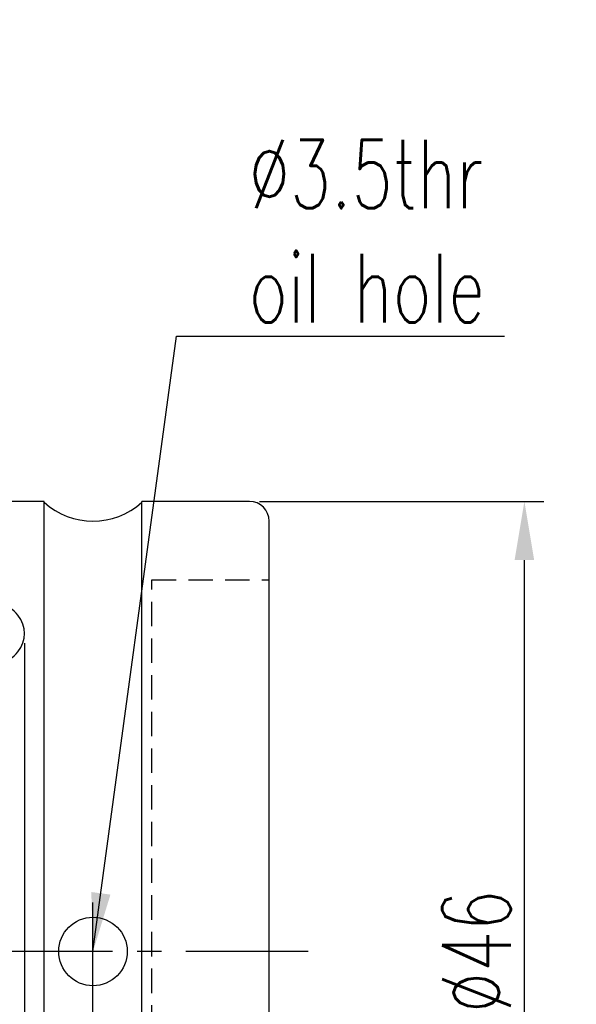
# Model space of a CAD drawing. Extents: x 48 to 212, y 64 to 165.
# Tile 7 of 7: x 183 to 212, y 108 to 159. Entities that reach past the tile are written whole.
import ezdxf

# ---------------------------------------------------------------- set-up
doc = ezdxf.new("R2010")
doc.units = 0
doc.header["$MEASUREMENT"] = 0
doc.linetypes.add('CENTER', pattern=[2, 1.25, -0.25, 0.25, -0.25])
doc.linetypes.add('HIDDEN', pattern=[0.375, 0.25, -0.125])
for name, color, linetype in [('CEN', 1, 'CENTER'), ('DIM', 4, 'CONTINUOUS'), ('HID', 2, 'HIDDEN'), ('OUT', 3, 'CONTINUOUS')]:
    doc.layers.add(name, color=color, linetype=linetype)
doc.styles.add('CHN', font='SIMPLEX.shx', dxfattribs={"width": 0.7, "bigfont": 'CHINESET.shx'})
doc.dimstyles.get("Standard").update_dxf_attribs({"dimscale": 0, "dimtxt": 4, "dimasz": 3, "dimexe": 1, "dimexo": 0.5, "dimgap": 1, "dimtad": 1, "dimdsep": 46, "dimtxsty": 'CHN', "dimcen": 0.09, "dimclrd": 256, "dimclre": 256, "dimclrt": 256, "dimadec": 0, "dimazin": 0, "dimtp": 1, "dimtm": 1, "dimtfac": 0.6, "dimtix": 1, "dimtmove": 2, "dimatfit": 3, "dimfxl": 0, "dimtvp": 0.85, "dimtolj": 1, "dimarcsym": 0})

# ---------------------------------------------------------------- blocks, each defined once
blk = doc.blocks.new('*D2')
at = {"layer": 'DIM', "color": 0, "lineweight": -2, "transparency": 16777216}
for p, q in [((195.422, 133.898), (209.963, 133.898)), ((208.963, 90.898), (208.963, 130.898)), ((195.422, 87.898), (209.963, 87.898))]:
    blk.add_line(p, q, dxfattribs=at)
at = {"layer": 'DIM', "color": 0, "transparency": 16777216}
for points in [[(208.463, 130.898), (209.463, 130.898), (208.963, 133.898)], [(208.463, 90.898), (209.463, 90.898), (208.963, 87.898)]]:
    blk.add_solid(points, dxfattribs=at)
at = {"layer": 'DIM', "color": 0, "transparency": 16777216, "insert": (206.513, 110.898), "char_height": 3.5, "attachment_point": 5, "rotation": 90, "style": 'CHN'}
blk.add_mtext('\\A1;%%C46', dxfattribs=at)
blk = doc.blocks.new('*D4')
at = {"layer": 'DIM', "color": 0, "lineweight": -2, "transparency": 16777216}
for p, q in [((183.422, 126.65), (183.422, 70.703)), ((195.922, 88.398), (195.922, 70.703)), ((186.422, 71.703), (192.922, 71.703))]:
    blk.add_line(p, q, dxfattribs=at)
at = {"layer": 'DIM', "color": 0, "transparency": 16777216}
for points in [[(186.422, 72.203), (186.422, 71.203), (183.422, 71.703)], [(192.922, 72.203), (192.922, 71.203), (195.922, 71.703)]]:
    blk.add_solid(points, dxfattribs=at)
at = {"layer": 'DIM', "color": 0, "transparency": 16777216, "insert": (189.672, 74.153), "char_height": 3.5, "attachment_point": 5, "style": 'CHN'}
blk.add_mtext('\\A1;12.5', dxfattribs=at)

msp = doc.modelspace()

# ---------------------------------------------------------------- linework, layer by layer
at = {"layer": 'CEN', "color": 0, "ltscale": 5}
for p, q in [((186.922, 107.148), (186.922, 114.648)), ((197.922, 110.898), (148.922, 110.898))]:
    msp.add_line(p, q, dxfattribs=at)
at = {"layer": 'HID', "color": 0, "ltscale": 5}
for p, q in [((189.922, 91.898), (189.922, 129.898)), ((189.922, 129.898), (195.922, 129.898))]:
    msp.add_line(p, q, dxfattribs=at)
at = {"layer": 'OUT', "color": 0, "ltscale": 5}
for p, q in [((184.422, 133.898), (151.922, 133.898)), ((184.422, 87.943), (184.422, 133.898)), ((194.922, 133.898), (189.422, 133.898)), ((189.422, 87.898), (189.422, 133.898)), ((195.922, 88.898), (195.922, 132.898))]:
    msp.add_line(p, q, dxfattribs=at)
msp.add_circle((186.922, 110.898), 1.75, dxfattribs=at)
for centre, radius, start, end in [((194.922, 132.898), 1, 0, 90), ((186.922, 136.648), 3.75, 228.1897, 311.8103)]:
    msp.add_arc(centre, radius, start, end, dxfattribs=at)
msp.add_ellipse((180.922, 127.15), major_axis=(2.5, 0), ratio=0.746121, start_param=4.712389, end_param=7.853982, dxfattribs=at)

# ---------------------------------------------------------------- texts
at = {"layer": 'DIM', "color": 0, "insert": (194.884, 143.049), "char_height": 3.5, "attachment_point": 7, "style": 'CHN'}
msp.add_mtext('\\A1;%%C3.5thr\\Poil hole', dxfattribs=at)

# ---------------------------------------------------------------- dimensions: what is measured, and where the dimension line sits
at = {"layer": 'DIM', "color": 0}
dim = msp.add_linear_dim(base=(208.963, 133.898), p1=(194.922, 87.898), p2=(194.922, 133.898), angle=90, text='%%C<>', dimstyle='Standard', override={"dimscale": 1, "dimtxt": 3.5, "dimgap": 0.7, "dimclrd": 0, "dimclre": 0, "dimclrt": 0, "dimtmove": 0}, dxfattribs=at)
dim.commit()
dim.dimension.update_dxf_attribs({"geometry": '*D2', "text_midpoint": (206.513, 110.898)})
dim = msp.add_linear_dim(base=(195.922, 71.703), p1=(183.422, 127.15), p2=(195.922, 88.898), dimstyle='Standard', override={"dimscale": 1, "dimtxt": 3.5, "dimgap": 0.7, "dimclrd": 0, "dimclre": 0, "dimclrt": 0, "dimtmove": 0}, dxfattribs=at)
dim.commit()
dim.dimension.update_dxf_attribs({"geometry": '*D4', "text_midpoint": (189.672, 74.153)})

# ---------------------------------------------------------------- leaders
at = {"layer": 'DIM', "color": 0, "annotation_type": 0, "has_hookline": 1, "hookline_direction": 0, "text_width": 13.067}
msp.add_leader([(186.922, 110.898), (191.184, 142.349), (194.184, 142.349)], dimstyle='Standard', override={"dimscale": 1, "dimtxt": 3.5, "dimgap": 0.7, "dimclrd": 0, "dimclre": 0, "dimclrt": 0, "dimtmove": 0}, dxfattribs=at)

doc.saveas('drawing.dxf')
